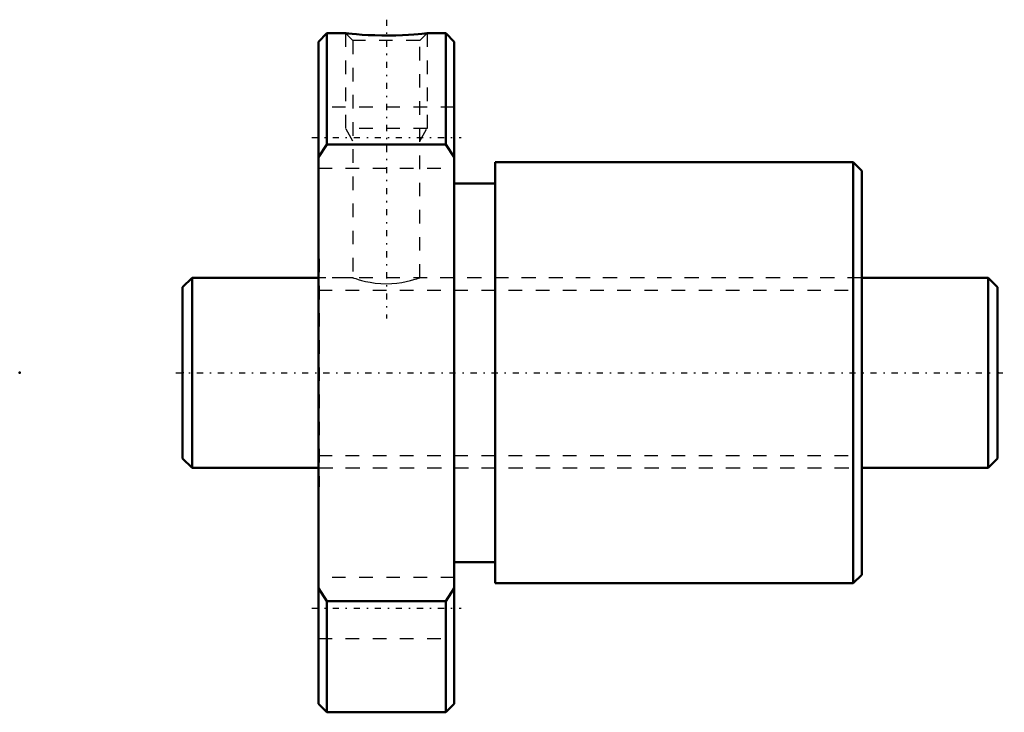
# Model space of a CAD drawing. Header units: millimetres. Extents: x -12 to 60.5, y -25 to 26.
import ezdxf

# ---------------------------------------------------------------- set-up
doc = ezdxf.new("R2010")
doc.units = ezdxf.units.MM
doc.linetypes.add('Center', pattern=[1.5, 0.45, -0.5, 0.05, -0.5])
doc.linetypes.add('Dashed', pattern=[2, 1, -1])
for name, color, linetype, lineweight in [('2d ConnectionPoints', 7, 'Continuous', 50), ('AM_0', 7, 'Continuous', 50), ('AM_5', 3, 'Continuous', 25), ('AM_7', 7, 'Center', 25), ('AM_9', 6, 'Dashed', 25)]:
    doc.layers.add(name, color=color, linetype=linetype, lineweight=lineweight)

# ---------------------------------------------------------------- blocks, each defined once
blk = doc.blocks.new('1_BTK_1404V_3_6ZZ_Nut_0_in_BTK1404V_3_6ZZ_60LC7T_000_0')
at = {"layer": 'AM_0'}
for p, q in [((10.625, 25), (10, 24.375)), ((12.009, 25), (10.625, 25)), ((10.625, 25), (10.625, 16.815)), ((19.375, 25), (17.992, 25)), ((20, 24.375), (19.375, 25)), ((19.375, 25), (19.375, 16.815)), ((10, 24.375), (10, -24.375)), ((20, 24.375), (20, -24.375)), ((10.625, 16.815), (10, 15.871)), ((19.375, 16.815), (10.625, 16.815)), ((20, 15.871), (19.375, 16.815)), ((49.38, 15.5), (23, 15.5)), ((23, 15.5), (23, -15.5)), ((50, 14.88), (49.38, 15.5)), ((49.38, 15.5), (49.38, -15.5)), ((50, 14.88), (50, -14.88)), ((23, 13.95), (20, 13.95)), ((20, -13.95), (23, -13.95)), ((49.38, -15.5), (50, -14.88)), ((10, -15.871), (10.625, -16.815)), ((19.375, -16.815), (20, -15.871)), ((23, -15.5), (49.38, -15.5)), ((10.625, -16.815), (19.375, -16.815)), ((10.625, -16.815), (10.625, -25)), ((19.375, -16.815), (19.375, -25)), ((10, -24.375), (10.625, -25)), ((19.375, -25), (20, -24.375)), ((10.625, -25), (19.375, -25))]:
    blk.add_line(p, q, dxfattribs=at)
blk.add_lwpolyline([(18, 25), (17.997, 25), (17.94, 24.994), (17.806, 24.98), (17.608, 24.961), (17.34, 24.937), (17.012, 24.911), (16.625, 24.886), (16.186, 24.864), (15.705, 24.847), (15.198, 24.839), (14.672, 24.84), (14.16, 24.851), (13.657, 24.871), (13.211, 24.896), (12.805, 24.925), (12.488, 24.952), (12.236, 24.976), (12.081, 24.991), (12.006, 24.999), (12, 25)], dxfattribs=at)
at = {"layer": 'AM_5', "linetype": 'Dashed'}
for p, q in [((12, 25), (12, 18)), ((18, 25), (18, 18)), ((18, 18), (12, 18)), ((12.541, 17.062), (12, 18)), ((17.458, 17.062), (18, 18))]:
    blk.add_line(p, q, dxfattribs=at)
at = {"layer": 'AM_7'}
for p, q in [((15, 26), (15, 4)), ((9.5, 17.321), (20.5, 17.321)), ((9.5, -17.321), (20.5, -17.321))]:
    blk.add_line(p, q, dxfattribs=at)
at = {"layer": 'AM_9'}
for p, q in [((12, 25), (12.541, 24.459)), ((17.458, 24.459), (18, 25)), ((12.541, 24.459), (12.541, 6.997)), ((17.458, 24.459), (12.541, 24.459)), ((17.458, 6.997), (17.458, 24.459)), ((20, 19.571), (10, 19.571)), ((10, 15.071), (20, 15.071)), ((10.05, 8.4), (10, 8.4)), ((10.05, 8.4), (10.05, -8.4)), ((50, 8.4), (49.95, 8.4)), ((49.95, 8.4), (49.95, -8.4)), ((12.55, 7), (10.05, 7)), ((49.95, 7), (17.451, 7)), ((10.05, -7), (49.95, -7)), ((10, -8.4), (10.05, -8.4)), ((49.95, -8.4), (50, -8.4)), ((20, -15.071), (10, -15.071)), ((10, -19.571), (20, -19.571))]:
    blk.add_line(p, q, dxfattribs=at)
blk.add_lwpolyline([(12.541, 7), (12.551, 6.997), (12.615, 6.975), (12.741, 6.932), (12.922, 6.876), (13.161, 6.807), (13.455, 6.734), (13.802, 6.663), (14.181, 6.605), (14.598, 6.566), (14.996, 6.554), (15.405, 6.567), (15.776, 6.6), (16.136, 6.652), (16.468, 6.716), (16.769, 6.789), (17.029, 6.861), (17.238, 6.926), (17.377, 6.972), (17.45, 6.997), (17.458, 7)], dxfattribs=at)
blk = doc.blocks.new('2_BTK_1404V_3_600_Shaft_0_in_BTK1404V_3_6ZZ_60LC7T_000_0')
at = {"layer": 'AM_0'}
for p, q in [((0.7, 7), (0, 6.3)), ((10, 7), (0.7, 7)), ((0.7, 7), (0.7, -7)), ((59.3, 7), (50, 7)), ((60, 6.3), (59.3, 7)), ((59.3, 7), (59.3, -7)), ((0, 6.3), (0, -6.3)), ((60, 6.3), (60, -6.3)), ((0, -6.3), (0.7, -7)), ((59.3, -7), (60, -6.3)), ((0.7, -7), (10, -7)), ((50, -7), (59.3, -7))]:
    blk.add_line(p, q, dxfattribs=at)
at = {"layer": 'AM_5', "linetype": 'Dashed'}
for p, q in [((10, 6.08), (50, 6.08)), ((10, -6.08), (50, -6.08))]:
    blk.add_line(p, q, dxfattribs=at)
at = {"layer": 'AM_7'}
blk.add_line((-0.5, 0), (60.5, 0), dxfattribs=at)
at = {"layer": 'AM_9'}
for p, q in [((50, 7), (10, 7)), ((10, -7), (50, -7))]:
    blk.add_line(p, q, dxfattribs=at)

msp = doc.modelspace()

# ---------------------------------------------------------------- linework, layer by layer
at = {"layer": '2d ConnectionPoints'}
for p in [(-12, 0), (0, 0), (60, 0)]:
    msp.add_point(p, dxfattribs=at)

# ---------------------------------------------------------------- block references
for name in ['1_BTK_1404V_3_6ZZ_Nut_0_in_BTK1404V_3_6ZZ_60LC7T_000_0', '2_BTK_1404V_3_600_Shaft_0_in_BTK1404V_3_6ZZ_60LC7T_000_0']:
    msp.add_blockref(name, (0, 0))

doc.saveas('drawing.dxf')
